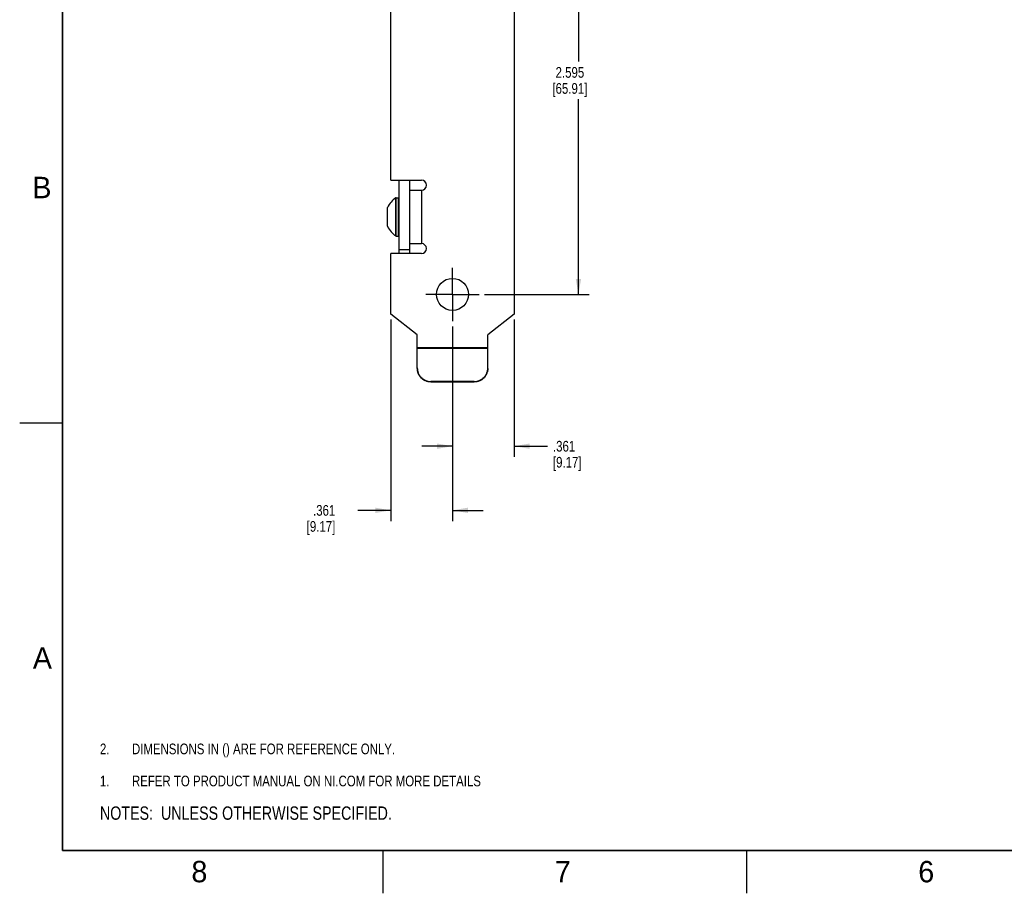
# Model space of a CAD drawing. Header units: inches. Extents: x 0 to 34, y 0 to 22.
# Tile 1 of 13: x 0 to 11.5, y 0 to 10.2. Entities that reach past the tile are written whole.
import ezdxf

# ---------------------------------------------------------------- set-up
doc = ezdxf.new("R2010")
doc.units = ezdxf.units.IN
doc.header["$LTSCALE"] = 1.87
doc.header["$MEASUREMENT"] = 0
doc.linetypes.add('CENTER', pattern=[0.6, 0.375, -0.075, 0.075, -0.075])
doc.layers.get('0').update_dxf_attribs({"linetype": 'CONTINUOUS'})
for name, color, linetype in [('02___PRT_ALL_AXES', 7, 'CONTINUOUS'), ('DEFAULT_1', 7, 'CENTER'), ('DETAIL', 7, 'CONTINUOUS'), ('DIMENSIONS', 7, 'CONTINUOUS')]:
    doc.layers.add(name, color=color, linetype=linetype)
doc.styles.get("Standard").update_dxf_attribs({"font": 'txt', "width": 0.8})
doc.styles.add('TEXTSTYLE_2', font='txt')
doc.dimstyles.new('DIMSTYLE_1', dxfattribs={"dimtxt": 0.125, "dimasz": 0.18, "dimexe": 0.125, "dimexo": 0.0625, "dimgap": 0.0625, "dimtad": 0, "dimtih": 1, "dimtoh": 1, "dimdec": 3, "dimlfac": 0.5, "dimzin": 4, "dimdsep": 46, "dimtxsty": 'STANDARD', "dimblk": '_FILLED', "dimblk1": '_FILLED', "dimblk2": '_FILLED', "dimcen": 0.09, "dimadec": 0, "dimazin": 0, "dimtp": 0.001, "dimtm": 0.001, "dimtfac": 1, "dimtdec": 3, "dimtofl": 0, "dimtmove": 0, "dimatfit": 3, "dimldrblk": '_FILLED', "dimfxl": 1, "dimtolj": 1, "dimtzin": 4, "dimarcsym": 0})

# ---------------------------------------------------------------- blocks, each defined once
blk = doc.blocks.new('CUSTOM_NOTE_BL0', base_point=(3.625, 1.312))
at = {"color": 2, "linetype": 'CONTINUOUS', "width": 0.8}
for s, p in [('1.', (0.938, 1.25)), ('REFER TO PRODUCT MANUAL ON NI.COM FOR MORE DETAILS', (1.312, 1.25))]:
    blk.add_text(s, height=0.125, dxfattribs=at).set_placement(p)
blk = doc.blocks.new('_FILLED')
at = {"color": 0, "linetype": 'BYBLOCK'}
blk.add_solid([(0, 0), (-1, 0.174), (-1, -0.174)], dxfattribs=at)
blk = doc.blocks.new('*D0')
at = {"layer": 'DIMENSIONS', "color": 2, "linetype": 'CONTINUOUS'}
for p, q in [((5.781, 6.707), (5.781, 5.102)), ((5.059, 6.627), (5.059, 5.102)), ((5.059, 5.227), (4.699, 5.227)), ((5.781, 5.227), (6.17, 5.227))]:
    blk.add_line(p, q, dxfattribs=at)
at = {"layer": 'DIMENSIONS', "color": 2, "linetype": 'CONTINUOUS', "xscale": 0.18, "yscale": 0.18, "zscale": 0.18}
blk.add_blockref('_FILLED', (5.059, 5.227), dxfattribs=at)
at = {"layer": 'DIMENSIONS', "color": 2, "linetype": 'CONTINUOUS', "xscale": 0.18, "yscale": 0.18, "zscale": 0.18, "rotation": 180}
blk.add_blockref('_FILLED', (5.781, 5.227), dxfattribs=at)
at = {"layer": 'DIMENSIONS', "color": 2, "linetype": 'CONTINUOUS', "insert": (6.233, 5.289), "char_height": 0.125, "width": 0.6, "attachment_point": 1, "line_spacing_factor": 0.9}
blk.add_mtext('.361\\P[9.17]', dxfattribs=at)
blk = doc.blocks.new('*D1')
at = {"layer": 'DIMENSIONS', "color": 2, "linetype": 'CONTINUOUS'}
for p, q in [((4.337, 6.707), (4.337, 4.352)), ((5.059, 6.627), (5.059, 4.352)), ((4.337, 4.477), (3.952, 4.477)), ((5.059, 4.477), (5.419, 4.477))]:
    blk.add_line(p, q, dxfattribs=at)
at = {"layer": 'DIMENSIONS', "color": 2, "linetype": 'CONTINUOUS', "xscale": 0.18, "yscale": 0.18, "zscale": 0.18}
blk.add_blockref('_FILLED', (4.337, 4.477), dxfattribs=at)
at = {"layer": 'DIMENSIONS', "color": 2, "linetype": 'CONTINUOUS', "xscale": 0.18, "yscale": 0.18, "zscale": 0.18, "rotation": 180}
blk.add_blockref('_FILLED', (5.059, 4.477), dxfattribs=at)
at = {"layer": 'DIMENSIONS', "color": 2, "linetype": 'CONTINUOUS', "insert": (3.689, 4.539), "char_height": 0.125, "width": 0.6, "attachment_point": 3, "line_spacing_factor": 0.9}
blk.add_mtext('.361\\P[9.17]', dxfattribs=at)
blk = doc.blocks.new('*D2')
at = {"layer": 'DIMENSIONS', "color": 2, "linetype": 'CONTINUOUS'}
for p, q in [((4.99, 12.192), (6.656, 12.192)), ((6.531, 12.192), (6.531, 9.722)), ((6.531, 7.002), (6.531, 9.284)), ((5.434, 7.002), (6.656, 7.002))]:
    blk.add_line(p, q, dxfattribs=at)
at = {"layer": 'DIMENSIONS', "color": 2, "linetype": 'CONTINUOUS', "xscale": 0.18, "yscale": 0.18, "zscale": 0.18}
for p, rotation in [((6.531, 12.192), 90), ((6.531, 7.002), 270)]:
    blk.add_blockref('_FILLED', p, dxfattribs=dict(at, rotation=rotation))
at = {"layer": 'DIMENSIONS', "color": 2, "linetype": 'CONTINUOUS', "insert": (6.431, 9.659), "char_height": 0.125, "width": 0.7, "attachment_point": 2, "line_spacing_factor": 0.9}
blk.add_mtext('2.595\\P[65.91]', dxfattribs=at)
blk = doc.blocks.new('NOTES_HEADER_BL1', base_point=(3.1215, 0.9375))
at = {"layer": 'DETAIL', "color": 2, "linetype": 'CONTINUOUS', "width": 0.8}
blk.add_text('NOTES:  UNLESS OTHERWISE SPECIFIED.', height=0.156, dxfattribs=at).set_placement((0.9375, 0.8595))
blk = doc.blocks.new('DIMS_REF_BL2', base_point=(3.125, 1.687))
at = {"layer": 'DETAIL', "color": 2, "linetype": 'CONTINUOUS', "width": 0.8}
for s, p in [('2.', (0.938, 1.625)), ('DIMENSIONS IN () ARE FOR REFERENCE ONLY.', (1.312, 1.625))]:
    blk.add_text(s, height=0.125, dxfattribs=at).set_placement(p)

msp = doc.modelspace()

# ---------------------------------------------------------------- linework, layer by layer
at = {"color": 3, "linetype": 'CONTINUOUS'}
for p, q in [((5.7812, 14.8736), (5.7812, 6.7698)), ((4.3372, 8.3376), (4.3372, 14.2016)), ((4.3372, 8.3376), (4.6952, 8.3376)), ((4.5552, 8.2196), (4.6952, 8.2196)), ((4.5552, 8.2196), (4.5552, 7.5956)), ((4.6952, 8.2196), (4.6952, 7.5956)), ((4.5552, 7.5956), (4.6952, 7.5956)), ((4.6952, 7.4776), (4.3372, 7.4776)), ((4.3372, 6.7698), (4.3372, 7.4776)), ((4.6472, 6.5276), (4.3372, 6.7698)), ((5.7812, 6.7698), (5.4712, 6.5276)), ((4.6472, 6.1424), (4.6472, 6.5276)), ((5.4712, 6.1424), (5.4712, 6.5276)), ((4.6472, 6.3796), (5.4712, 6.3796)), ((4.6472, 6.3735), (5.4712, 6.3735)), ((5.3112, 5.9831), (4.8072, 5.9831))]:
    msp.add_line(p, q, dxfattribs=at)
at = {"color": 7, "linetype": 'CONTINUOUS'}
for p, q in [((4.4302, 8.3376), (4.4302, 7.4776)), ((4.5552, 8.3376), (4.5552, 8.2196)), ((4.3964, 7.6845), (4.3964, 8.1307)), ((4.4007, 7.6832), (4.4007, 8.132)), ((4.4263, 7.6832), (4.4263, 8.132)), ((4.4302, 7.5256), (4.5552, 7.5256)), ((4.5552, 7.5956), (4.5552, 7.4776)), ((4.8072, 5.9831), (4.8072, 5.977)), ((5.3112, 5.977), (4.8072, 5.977)), ((5.3112, 5.9831), (5.3112, 5.977))]:
    msp.add_line(p, q, dxfattribs=at)
at = {"color": 2, "linetype": 'CONTINUOUS'}
for p, q in [((0, 5.5), (0.5, 5.5)), ((4.25, 0), (4.25, 0.5)), ((8.5, 0), (8.5, 0.5))]:
    msp.add_line(p, q, dxfattribs=at)
at = {"color": 7, "linetype": 'CONTINUOUS', "const_width": 0.02}
for points in [[(0.5, 21.5), (0.5, 0.5)], [(0.5, 0.5), (33.5, 0.5)]]:
    msp.add_lwpolyline(points, dxfattribs=at)
at = {"color": 3, "linetype": 'CONTINUOUS'}
msp.add_circle((5.0592, 7.0016), 0.187, dxfattribs=at)
for centre in [(4.6952, 8.2786), (4.6952, 7.5366)]:
    msp.add_arc(centre, 0.059, 270, 90, dxfattribs=at)
at = {"color": 7, "linetype": 'CONTINUOUS'}
for centre, start, end in [((4.4007, 8.1241), 90, 123.55731), ((4.4007, 7.6911), 236.44269, 270)]:
    msp.add_arc(centre, 0.00787, start, end, dxfattribs=at)
at = {"color": 3, "linetype": 'CONTINUOUS'}
for points, knots in [([(4.6472, 6.1424), (4.6472, 6.132), (4.6488, 6.1163), (4.6538, 6.0961), (4.6591, 6.0813), (4.6659, 6.0672), (4.6766, 6.0493), (4.6933, 6.029), (4.7137, 6.0124), (4.7317, 6.0016), (4.7459, 5.9949), (4.7607, 5.9897), (4.781, 5.9846), (4.7967, 5.9831), (4.8072, 5.9831)], [0, 0, 0, 0, 0.124648, 0.18713, 0.2495873, 0.3120409, 0.3745134, 0.4993908, 0.6243613, 0.6869461, 0.749551, 0.8121926, 0.8748851, 1, 1, 1, 1]), ([(5.3112, 5.9831), (5.3216, 5.9831), (5.3374, 5.9846), (5.3577, 5.9897), (5.3725, 5.9949), (5.3867, 6.0016), (5.4047, 6.0124), (5.4251, 6.029), (5.4418, 6.0493), (5.4525, 6.0672), (5.4593, 6.0813), (5.4646, 6.0961), (5.4696, 6.1163), (5.4712, 6.132), (5.4712, 6.1424)], [0, 0, 0, 0, 0.1251149, 0.1878074, 0.250449, 0.3130539, 0.3756387, 0.5006092, 0.6254866, 0.6879591, 0.7504127, 0.81287, 0.875352, 1, 1, 1, 1])]:
    msp.add_open_spline(points, degree=3, knots=knots, dxfattribs=at)
at = {"color": 7, "linetype": 'CONTINUOUS'}
for points, knots in [([(4.8072, 5.977), (4.7967, 5.977), (4.781, 5.9785), (4.7607, 5.9836), (4.7459, 5.9888), (4.7317, 5.9955), (4.7137, 6.0063), (4.6933, 6.0229), (4.6766, 6.0432), (4.6659, 6.0611), (4.6591, 6.0752), (4.6538, 6.09), (4.6488, 6.1102), (4.6472, 6.1259), (4.6472, 6.1363)], [0, 0, 0, 0, 0.1251149, 0.1878074, 0.250449, 0.3130539, 0.3756387, 0.5006092, 0.6254866, 0.6879591, 0.7504127, 0.81287, 0.875352, 1, 1, 1, 1]), ([(5.4712, 6.1363), (5.4712, 6.1259), (5.4696, 6.1102), (5.4646, 6.09), (5.4593, 6.0752), (5.4525, 6.0611), (5.4418, 6.0432), (5.4251, 6.0229), (5.4047, 6.0063), (5.3867, 5.9955), (5.3725, 5.9888), (5.3577, 5.9836), (5.3374, 5.9785), (5.3216, 5.977), (5.3112, 5.977)], [0, 0, 0, 0, 0.124648, 0.18713, 0.2495873, 0.3120409, 0.3745134, 0.4993908, 0.6243613, 0.6869461, 0.749551, 0.8121926, 0.8748851, 1, 1, 1, 1])]:
    msp.add_open_spline(points, degree=3, knots=knots, dxfattribs=at)
at = {"layer": '02___PRT_ALL_AXES', "color": 7, "linetype": 'CONTINUOUS'}
for p, q in [((4.4007, 8.132), (4.4263, 8.132)), ((4.3003, 7.7977), (4.3003, 8.0176)), ((4.4007, 7.6832), (4.4263, 7.6832))]:
    msp.add_line(p, q, dxfattribs=at)
for start, end in [(123.55731, 155.75037), (204.24963, 236.44269)]:
    msp.add_arc((4.5444, 7.9076), 0.2677, start, end, dxfattribs=at)
at = {"layer": 'DEFAULT_1', "color": 7, "linetype": 'CENTER'}
for q in [(5.0592, 7.3136), (4.7472, 7.0016), (5.3712, 7.0016), (5.0592, 6.6896)]:
    msp.add_line((5.0592, 7.0016), q, dxfattribs=at)

# ---------------------------------------------------------------- block references
at = {"color": 2, "linetype": 'CONTINUOUS'}
msp.add_blockref('CUSTOM_NOTE_BL0', (3.6251, 1.3124), dxfattribs=at)
at = {"layer": 'DETAIL', "color": 2, "linetype": 'CONTINUOUS'}
for name, p in [('DIMS_REF_BL2', (3.1251, 1.6874)), ('NOTES_HEADER_BL1', (3.1215, 0.9375))]:
    msp.add_blockref(name, p, dxfattribs=at)

# ---------------------------------------------------------------- texts
at = {"color": 2, "linetype": 'CONTINUOUS', "char_height": 0.25, "width": 0.25, "attachment_point": 1, "line_spacing_factor": 0.9, "style": 'TEXTSTYLE_2'}
for s, insert in [('B', (0.1484, 8.3757)), ('A', (0.1541, 2.8761)), ('8', (2.0074, 0.3791)), ('7', (6.2553, 0.3787)), ('6', (10.5033, 0.3784))]:
    msp.add_mtext(s, dxfattribs=dict(at, insert=insert))

# ---------------------------------------------------------------- dimensions: what is measured, and where the dimension line sits
at = {"layer": 'DIMENSIONS', "color": 2, "linetype": 'CONTINUOUS'}
for base, p1, p2, angle, picture, middle in [((6.5312, 12.1916), (5.3712, 7.0016), (4.9276, 12.1916), 90, '*D2', (6.5312, 9.5028)), ((4.3372, 4.477), (5.0592, 6.6896), (4.3372, 6.7698), 180, '*D1', (3.5891, 4.3832)), ((5.0592, 5.227), (5.7812, 6.7698), (5.0592, 6.6896), 180, '*D0', (6.5328, 5.1332))]:
    dim = msp.add_linear_dim(base=base, p1=p1, p2=p2, angle=angle, dimstyle='DIMSTYLE_1', dxfattribs=at)
    dim.commit()
    dim.dimension.update_dxf_attribs({"geometry": picture, "text_midpoint": middle, "dimtype": 160})

doc.saveas('drawing.dxf')
